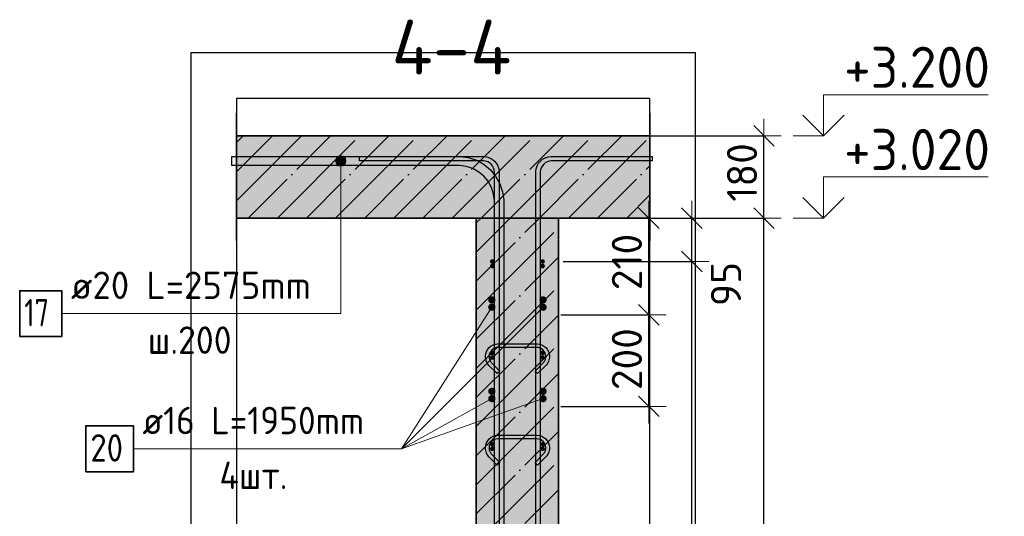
# Model space of a CAD drawing. Header units: millimetres. Extents: x -24871 to 40608, y -2869 to 48080.
# Tile 84 of 119: x 36195 to 38348, y 25312 to 26399. Entities that reach past the tile are written whole.
import ezdxf

# ---------------------------------------------------------------- set-up
doc = ezdxf.new("R2010")
doc.units = ezdxf.units.MM
doc.header["$PDMODE"] = 65
doc.linetypes.add('______11', pattern=[150, 120, -15, 0, -15])
doc.linetypes.add('______5', pattern=[330, 240, -30, 30, -30])
for name, color, linetype, lineweight in [('Standard', 7, 'Continuous', 25), ('Арм.стержн. Арматура края', 96, 'Continuous', 35), ('Арм.стержн. вертикальными 1', 22, 'Continuous', 35), ('Арм.стержн.горизонт. 1', 180, 'Continuous', 35), ('Арм.стержн.горизонт. 2', 202, 'Continuous', 35), ('Высотная отметки_ общее', 7, 'Continuous', 13), ('Размерная линия_ общее', 7, 'Continuous', 13)]:
    doc.layers.add(name, color=color, linetype=linetype, lineweight=lineweight)
doc.layers.add('Арм.стержн. вертикальными 2', color=7, linetype='Continuous', lineweight=35, true_color=0x006e00)
doc.layers.add('Арм.стержн.Стяжки', color=7, linetype='Continuous', lineweight=35, true_color=0x501e0f)
doc.styles.add('ISOCPEUR', font='ISOCPEUR')
doc.dimstyles.new('DIMSTYLE_11', dxfattribs={"dimtxt": 66, "dimasz": 75, "dimexe": 0, "dimexo": 0, "dimgap": 33, "dimtad": 0, "dimdec": 0, "dimrnd": 5, "dimzin": 12, "dimdsep": 46, "dimtxsty": 'ISOCPEUR', "dimblk1": 'ALL_ML_STRICH', "dimblk2": 'ALL_ML_STRICH', "dimsah": 1, "dimcen": 0, "dimclrd": 7, "dimclre": 256, "dimclrt": 7, "dimadec": 0, "dimazin": 0, "dimtfac": 1, "dimtdec": 0, "dimtix": 1, "dimtmove": 2, "dimatfit": 3, "dimfxl": 0, "dimtvp": 1.2, "dimtzin": 0, "dimlwd": 0, "dimlwe": -3, "dimarcsym": 0})
doc.dimstyles.new('DIMSTYLE_4', dxfattribs={"dimtxt": 66, "dimasz": 75, "dimexe": 0, "dimexo": 0, "dimgap": 33, "dimtad": 2, "dimdec": 0, "dimrnd": 5, "dimzin": 12, "dimdsep": 46, "dimtxsty": 'ISOCPEUR', "dimblk1": 'ALL_ML_STRICH', "dimblk2": 'ALL_ML_STRICH', "dimsah": 1, "dimcen": 0, "dimclrd": 7, "dimclre": 256, "dimclrt": 7, "dimadec": 0, "dimazin": 0, "dimtfac": 1, "dimtdec": 0, "dimtix": 1, "dimtmove": 2, "dimatfit": 3, "dimfxl": 0, "dimtvp": 1.2, "dimtzin": 0, "dimlwd": 0, "dimlwe": -3, "dimarcsym": 0})
doc.dimstyles.new('DIMSTYLE_5', dxfattribs={"dimtxt": 66, "dimasz": 75, "dimexe": 0, "dimexo": 0, "dimgap": 33, "dimtad": 2, "dimdec": 0, "dimrnd": 5, "dimzin": 12, "dimdsep": 46, "dimtxsty": 'ISOCPEUR', "dimblk1": 'ALL_ML_STRICH', "dimblk2": 'ALL_ML_STRICH', "dimsah": 1, "dimcen": 0, "dimclrd": 7, "dimclre": 256, "dimclrt": 7, "dimadec": 0, "dimazin": 0, "dimtfac": 1, "dimtdec": 0, "dimtix": 1, "dimtmove": 2, "dimatfit": 3, "dimfxl": 0, "dimtzin": 0, "dimlwd": 0, "dimlwe": -3, "dimarcsym": 0})

# ---------------------------------------------------------------- blocks, each defined once
blk = doc.blocks.new('ALL_ML_STRICH')
at = {"color": 0, "linetype": 'ByBlock', "lineweight": -2}
for p, q in [((-0.3, -0.3), (0.3, 0.3)), ((0, -0.5), (0, 0.5)), ((-1, 0), (0.5, 0))]:
    blk.add_line(p, q, dxfattribs=at)
blk = doc.blocks.new('*D200')
at = {"layer": 'DEFPOINTS', "color": 7, "linetype": 'Continuous', "lineweight": 13, "transparency": 33554687}
for p in [(37540.5, 25964.6), (37418.4, 22774.6), (37822.5, 22774.6)]:
    blk.add_point(p, dxfattribs=at)
at = {"layer": 'Размерная линия_ общее', "color": 253, "linetype": 'Continuous', "lineweight": -2, "true_color": 0xa0a0a0, "transparency": 33554687}
for p, q in [((37560.5, 25964.6), (37822.5, 25964.6)), ((37438.4, 22774.6), (37822.5, 22774.6))]:
    blk.add_line(p, q, dxfattribs=at)
at = {"layer": 'Размерная линия_ общее', "color": 7, "linetype": 'Continuous', "lineweight": -2, "transparency": 33554687}
blk.add_line((37822.5, 22774.6), (37822.5, 25964.6), dxfattribs=at)
at = {"layer": 'Размерная линия_ общее', "color": 7, "linetype": 'Continuous', "lineweight": 13, "transparency": 33554687, "xscale": 75, "yscale": 75, "zscale": 75}
for p, rotation in [((37822.5, 25964.6), 90), ((37822.5, 22774.6), 270)]:
    blk.add_blockref('ALL_ML_STRICH', p, dxfattribs=dict(at, rotation=rotation))
at = {"layer": 'Размерная линия_ общее', "color": 7, "linetype": 'Continuous', "lineweight": 13, "transparency": 33554687, "insert": (37774.5, 24379.5), "char_height": 66, "width": 264, "attachment_point": 5, "rotation": 90, "style": 'ISOCPEUR'}
blk.add_mtext('\\A1;{3190}', dxfattribs=at)
blk = doc.blocks.new('*D201')
at = {"layer": 'DEFPOINTS', "color": 7, "linetype": 'Continuous', "lineweight": 13, "transparency": 33554687}
for p in [(37540.5, 26144.6), (37540.5, 25964.6), (37822.5, 25964.6)]:
    blk.add_point(p, dxfattribs=at)
at = {"layer": 'Размерная линия_ общее', "color": 253, "linetype": 'Continuous', "lineweight": -2, "true_color": 0xa0a0a0, "transparency": 33554687}
for p, q in [((37560.5, 26144.6), (37822.5, 26144.6)), ((37560.5, 25964.6), (37822.5, 25964.6))]:
    blk.add_line(p, q, dxfattribs=at)
at = {"layer": 'Размерная линия_ общее', "color": 7, "linetype": 'Continuous', "lineweight": -2, "transparency": 33554687}
blk.add_line((37822.5, 25964.6), (37822.5, 26144.6), dxfattribs=at)
at = {"layer": 'Размерная линия_ общее', "color": 7, "linetype": 'Continuous', "lineweight": 13, "transparency": 33554687, "xscale": 75, "yscale": 75, "zscale": 75}
for p, rotation in [((37822.5, 26144.6), 90), ((37822.5, 25964.6), 270)]:
    blk.add_blockref('ALL_ML_STRICH', p, dxfattribs=dict(at, rotation=rotation))
at = {"layer": 'Размерная линия_ общее', "color": 7, "linetype": 'Continuous', "lineweight": 13, "transparency": 33554687, "insert": (37774.5, 26064.5), "char_height": 66, "width": 198, "attachment_point": 5, "rotation": 90, "style": 'ISOCPEUR'}
blk.add_mtext('\\A1;{180}', dxfattribs=at)
blk = doc.blocks.new('COMPLEX_ELEVATIONDIM_10')
at = {"layer": 'Высотная отметки_ общее', "color": 7, "linetype": 'Continuous', "lineweight": 13, "transparency": 33554687}
for p, q in [((37952.5, 26144.6), (37952.5, 26234.6)), ((37952.5, 26234.6), (38312.5, 26234.6)), ((37952.5, 26144.6), (37907.5, 26189.6)), ((37952.5, 26144.6), (37997.5, 26189.6)), ((37952.5, 26144.6), (37886.3, 26144.6)), ((37952.5, 26144.6), (37952.5, 26144.6)), ((37952.5, 26144.6), (37952.5, 26144.6)), ((37952.5, 26144.6), (37952.5, 26144.6)), ((37952.5, 26144.6), (37952.5, 26144.6)), ((37952.5, 25964.6), (37952.5, 26054.6)), ((37952.5, 26054.6), (38312.5, 26054.6)), ((37952.5, 25964.6), (37907.5, 26009.6)), ((37952.5, 25964.6), (37997.5, 26009.6)), ((37952.5, 25964.6), (37886.3, 25964.6)), ((37952.5, 25964.6), (37952.5, 25964.6)), ((37952.5, 25964.6), (37952.5, 25964.6)), ((37952.5, 25964.6), (37952.5, 25964.6)), ((37952.5, 25964.6), (37952.5, 25964.6))]:
    blk.add_line(p, q, dxfattribs=at)
at = {"layer": 'Высотная отметки_ общее', "color": 7, "linetype": 'Continuous', "lineweight": 13, "transparency": 33554687, "char_height": 90, "width": 384.431, "attachment_point": 7, "style": 'ISOCPEUR'}
for s, insert in [('\\W0.95;+3.200', (37997.5, 26249.6)), ('\\W0.95;+3.020', (37997.5, 26069.6))]:
    blk.add_mtext(s, dxfattribs=dict(at, insert=insert))
blk = doc.blocks.new('*D203')
at = {"layer": 'DEFPOINTS', "color": 7, "linetype": 'Continuous', "lineweight": 13, "transparency": 33554687}
for p in [(37358.5, 25752.7), (37358.5, 25552.7), (37570.8, 25552.7)]:
    blk.add_point(p, dxfattribs=at)
at = {"layer": 'Размерная линия_ общее', "color": 253, "linetype": 'Continuous', "lineweight": -2, "true_color": 0xa0a0a0, "transparency": 33554687}
for p, q in [((37378.5, 25752.7), (37570.8, 25752.7)), ((37378.5, 25552.7), (37570.8, 25552.7))]:
    blk.add_line(p, q, dxfattribs=at)
at = {"layer": 'Размерная линия_ общее', "color": 7, "linetype": 'Continuous', "lineweight": -2, "transparency": 33554687}
blk.add_line((37570.8, 25552.7), (37570.8, 25752.7), dxfattribs=at)
at = {"layer": 'Размерная линия_ общее', "color": 7, "linetype": 'Continuous', "lineweight": 13, "transparency": 33554687, "xscale": 75, "yscale": 75, "zscale": 75}
for p, rotation in [((37570.8, 25752.7), 90), ((37570.8, 25552.7), 270)]:
    blk.add_blockref('ALL_ML_STRICH', p, dxfattribs=dict(at, rotation=rotation))
at = {"layer": 'Размерная линия_ общее', "color": 7, "linetype": 'Continuous', "lineweight": 13, "transparency": 33554687, "insert": (37522.8, 25656), "char_height": 66, "width": 198, "attachment_point": 5, "rotation": 90, "style": 'ISOCPEUR'}
blk.add_mtext('\\A1;{200}', dxfattribs=at)
blk = doc.blocks.new('*D204')
at = {"layer": 'DEFPOINTS', "color": 7, "linetype": 'Continuous', "lineweight": 13, "transparency": 33554687}
for p in [(37393.5, 25964.6), (37358.5, 25752.7), (37570.8, 25752.7)]:
    blk.add_point(p, dxfattribs=at)
at = {"layer": 'Размерная линия_ общее', "color": 253, "linetype": 'Continuous', "lineweight": -2, "true_color": 0xa0a0a0, "transparency": 33554687}
for p, q in [((37413.5, 25964.6), (37570.8, 25964.6)), ((37378.5, 25752.7), (37570.8, 25752.7))]:
    blk.add_line(p, q, dxfattribs=at)
at = {"layer": 'Размерная линия_ общее', "color": 7, "linetype": 'Continuous', "lineweight": -2, "transparency": 33554687}
blk.add_line((37570.8, 25752.7), (37570.8, 25964.6), dxfattribs=at)
at = {"layer": 'Размерная линия_ общее', "color": 7, "linetype": 'Continuous', "lineweight": 13, "transparency": 33554687, "xscale": 75, "yscale": 75, "zscale": 75}
for p, rotation in [((37570.8, 25964.6), 90), ((37570.8, 25752.7), 270)]:
    blk.add_blockref('ALL_ML_STRICH', p, dxfattribs=dict(at, rotation=rotation))
at = {"layer": 'Размерная линия_ общее', "color": 7, "linetype": 'Continuous', "lineweight": 13, "transparency": 33554687, "insert": (37522.8, 25868.6), "char_height": 66, "width": 198, "attachment_point": 5, "rotation": 90, "style": 'ISOCPEUR'}
blk.add_mtext('\\A1;{210}', dxfattribs=at)
blk = doc.blocks.new('*D214')
at = {"layer": 'DEFPOINTS', "color": 7, "linetype": 'Continuous', "lineweight": 13, "transparency": 33554687}
for p in [(37363.4, 25869.6), (37363.4, 22869.6), (37664.7, 22869.6)]:
    blk.add_point(p, dxfattribs=at)
at = {"layer": 'Размерная линия_ общее', "color": 253, "linetype": 'Continuous', "lineweight": -2, "true_color": 0xa0a0a0, "transparency": 33554687}
for p, q in [((37383.4, 25869.6), (37664.7, 25869.6)), ((37383.4, 22869.6), (37664.7, 22869.6))]:
    blk.add_line(p, q, dxfattribs=at)
at = {"layer": 'Размерная линия_ общее', "color": 7, "linetype": 'Continuous', "lineweight": -2, "transparency": 33554687}
blk.add_line((37664.7, 22869.6), (37664.7, 25869.6), dxfattribs=at)
at = {"layer": 'Размерная линия_ общее', "color": 7, "linetype": 'Continuous', "lineweight": 13, "transparency": 33554687, "xscale": 75, "yscale": 75, "zscale": 75}
for p, rotation in [((37664.7, 25869.6), 90), ((37664.7, 22869.6), 270)]:
    blk.add_blockref('ALL_ML_STRICH', p, dxfattribs=dict(at, rotation=rotation))
at = {"layer": 'Размерная линия_ общее', "color": 7, "linetype": 'Continuous', "lineweight": 13, "transparency": 33554687, "insert": (37583.7, 24147.6), "char_height": 66, "width": 3.3, "attachment_point": 1, "rotation": 90, "line_spacing_factor": 0.60241, "style": 'ISOCPEUR'}
blk.add_mtext('\\W0.91;15х200=3000', dxfattribs=at)
blk = doc.blocks.new('*D215')
at = {"layer": 'DEFPOINTS', "color": 7, "linetype": 'Continuous', "lineweight": 13, "transparency": 33554687}
for p in [(37398.4, 25964.6), (37363.4, 25869.6), (37664.7, 25869.6)]:
    blk.add_point(p, dxfattribs=at)
at = {"layer": 'Размерная линия_ общее', "color": 253, "linetype": 'Continuous', "lineweight": -2, "true_color": 0xa0a0a0, "transparency": 33554687}
for p, q in [((37418.4, 25964.6), (37664.7, 25964.6)), ((37383.4, 25869.6), (37664.7, 25869.6))]:
    blk.add_line(p, q, dxfattribs=at)
at = {"layer": 'Размерная линия_ общее', "color": 7, "linetype": 'Continuous', "lineweight": -2, "transparency": 33554687}
blk.add_line((37664.7, 25869.6), (37664.7, 25964.6), dxfattribs=at)
at = {"layer": 'Размерная линия_ общее', "color": 7, "linetype": 'Continuous', "lineweight": 13, "transparency": 33554687, "xscale": 75, "yscale": 75, "zscale": 75}
for p, rotation in [((37664.7, 25964.6), 90), ((37664.7, 25869.6), 270)]:
    blk.add_blockref('ALL_ML_STRICH', p, dxfattribs=dict(at, rotation=rotation))
at = {"layer": 'Размерная линия_ общее', "color": 7, "linetype": 'Continuous', "lineweight": 13, "transparency": 33554687, "insert": (37739.4, 25820.3), "char_height": 66, "width": 132, "attachment_point": 5, "rotation": 90, "style": 'ISOCPEUR'}
blk.add_mtext('\\A1;{95}', dxfattribs=at)

msp = doc.modelspace()

# ---------------------------------------------------------------- hatches: boundary and pattern name
at = {"layer": 'Standard', "linetype": 'Continuous', "lineweight": -3, "transparency": 33554687}
for color, points in [(9, [(36669.2, 26144.6), (36669.2, 25964.6), (37573, 25964.6), (37573, 26144.6)]), (7, [(37373.5, 25964.6), (37193.5, 25964.6), (37193.5, 22774.6), (37373.5, 22774.6)])]:
    msp.add_hatch(color=color, dxfattribs=at).paths.add_polyline_path(points)
at = {"layer": 'Арм.стержн. Арматура края', "linetype": 'Continuous', "lineweight": 50, "transparency": 33554687}
for points in [[(37233.5, 25859.6), (37233.2, 25861.6), (37232.1, 25863.2), (37230.5, 25864.3), (37228.5, 25864.6), (37226.6, 25864.3), (37225, 25863.2), (37223.9, 25861.6), (37223.5, 25859.6), (37223.9, 25857.7), (37225, 25856.1), (37226.6, 25855), (37228.5, 25854.6), (37230.5, 25855), (37232.1, 25856.1), (37233.2, 25857.7)], [(37343.5, 25859.6), (37343.2, 25861.6), (37342.1, 25863.2), (37340.5, 25864.3), (37338.5, 25864.6), (37336.6, 25864.3), (37335, 25863.2), (37333.9, 25861.6), (37333.5, 25859.6), (37333.9, 25857.7), (37335, 25856.1), (37336.6, 25855), (37338.5, 25854.6), (37340.5, 25855), (37342.1, 25856.1), (37343.2, 25857.7)], [(37233.5, 25659.6), (37233.2, 25661.6), (37232.1, 25663.2), (37230.5, 25664.3), (37228.5, 25664.6), (37226.6, 25664.3), (37225, 25663.2), (37223.9, 25661.6), (37223.5, 25659.6), (37223.9, 25657.7), (37225, 25656.1), (37226.6, 25655), (37228.5, 25654.6), (37230.5, 25655), (37232.1, 25656.1), (37233.2, 25657.7)], [(37343.5, 25659.6), (37343.2, 25661.6), (37342.1, 25663.2), (37340.5, 25664.3), (37338.5, 25664.6), (37336.6, 25664.3), (37335, 25663.2), (37333.9, 25661.6), (37333.5, 25659.6), (37333.9, 25657.7), (37335, 25656.1), (37336.6, 25655), (37338.5, 25654.6), (37340.5, 25655), (37342.1, 25656.1), (37343.2, 25657.7)], [(37233.5, 25459.6), (37233.2, 25461.6), (37232.1, 25463.2), (37230.5, 25464.3), (37228.5, 25464.6), (37226.6, 25464.3), (37225, 25463.2), (37223.9, 25461.6), (37223.5, 25459.6), (37223.9, 25457.7), (37225, 25456.1), (37226.6, 25455), (37228.5, 25454.6), (37230.5, 25455), (37232.1, 25456.1), (37233.2, 25457.7)], [(37343.5, 25459.6), (37343.2, 25461.6), (37342.1, 25463.2), (37340.5, 25464.3), (37338.5, 25464.6), (37336.6, 25464.3), (37335, 25463.2), (37333.9, 25461.6), (37333.5, 25459.6), (37333.9, 25457.7), (37335, 25456.1), (37336.6, 25455), (37338.5, 25454.6), (37340.5, 25455), (37342.1, 25456.1), (37343.2, 25457.7)]]:
    msp.add_hatch(color=4, dxfattribs=at).paths.add_polyline_path(points)
at = {"layer": 'Арм.стержн. вертикальными 2', "linetype": 'Continuous', "lineweight": 13, "transparency": 33554687}
for points in [[(36886.1, 26089.6), (36908.6, 26089.6), (36907.1, 26095.3)], [(36886.1, 26089.6), (36907.1, 26095.3), (36887.7, 26095.3)], [(36887.7, 26084), (36908.6, 26089.6), (36886.1, 26089.6)], [(36887.7, 26095.3), (36907.1, 26095.3), (36903, 26099.3)], [(36887.7, 26095.3), (36903, 26099.3), (36891.8, 26099.3)], [(36887.7, 26084), (36907.1, 26084), (36908.6, 26089.6)], [(36891.8, 26099.3), (36903, 26099.3), (36897.4, 26100.9)], [(36891.8, 26080), (36907.1, 26084), (36887.7, 26084)], [(36891.8, 26080), (36903, 26080), (36907.1, 26084)], [(36903, 26080), (36891.8, 26080), (36897.4, 26078.4)]]:
    msp.add_hatch(color=7, dxfattribs=at).paths.add_polyline_path(points)
at = {"layer": 'Арм.стержн.горизонт. 1', "linetype": 'Continuous', "lineweight": 50, "transparency": 33554687}
for points in [[(37233.5, 25869.6), (37233.2, 25871.6), (37232.1, 25873.2), (37230.5, 25874.3), (37228.5, 25874.6), (37226.6, 25874.3), (37225, 25873.2), (37223.9, 25871.6), (37223.5, 25869.6), (37223.9, 25867.7), (37225, 25866.1), (37226.6, 25865), (37228.5, 25864.6), (37230.5, 25865), (37232.1, 25866.1), (37233.2, 25867.7)], [(37343.5, 25869.6), (37343.2, 25871.6), (37342.1, 25873.2), (37340.5, 25874.3), (37338.5, 25874.6), (37336.6, 25874.3), (37335, 25873.2), (37333.9, 25871.6), (37333.5, 25869.6), (37333.9, 25867.7), (37335, 25866.1), (37336.6, 25865), (37338.5, 25864.6), (37340.5, 25865), (37342.1, 25866.1), (37343.2, 25867.7)], [(37233.5, 25669.6), (37233.2, 25671.6), (37232.1, 25673.2), (37230.5, 25674.3), (37228.5, 25674.6), (37226.6, 25674.3), (37225, 25673.2), (37223.9, 25671.6), (37223.5, 25669.6), (37223.9, 25667.7), (37225, 25666.1), (37226.6, 25665), (37228.5, 25664.6), (37230.5, 25665), (37232.1, 25666.1), (37233.2, 25667.7)], [(37343.5, 25669.6), (37343.2, 25671.6), (37342.1, 25673.2), (37340.5, 25674.3), (37338.5, 25674.6), (37336.6, 25674.3), (37335, 25673.2), (37333.9, 25671.6), (37333.5, 25669.6), (37333.9, 25667.7), (37335, 25666.1), (37336.6, 25665), (37338.5, 25664.6), (37340.5, 25665), (37342.1, 25666.1), (37343.2, 25667.7)], [(37233.5, 25469.6), (37233.2, 25471.6), (37232.1, 25473.2), (37230.5, 25474.3), (37228.5, 25474.6), (37226.6, 25474.3), (37225, 25473.2), (37223.9, 25471.6), (37223.5, 25469.6), (37223.9, 25467.7), (37225, 25466.1), (37226.6, 25465), (37228.5, 25464.6), (37230.5, 25465), (37232.1, 25466.1), (37233.2, 25467.7)], [(37343.5, 25469.6), (37343.2, 25471.6), (37342.1, 25473.2), (37340.5, 25474.3), (37338.5, 25474.6), (37336.6, 25474.3), (37335, 25473.2), (37333.9, 25471.6), (37333.5, 25469.6), (37333.9, 25467.7), (37335, 25466.1), (37336.6, 25465), (37338.5, 25464.6), (37340.5, 25465), (37342.1, 25466.1), (37343.2, 25467.7)]]:
    msp.add_hatch(color=4, dxfattribs=at).paths.add_polyline_path(points)
at = {"layer": 'Арм.стержн.горизонт. 2', "linetype": 'Continuous', "lineweight": 50, "transparency": 33554687}
for points in [[(37235.5, 25785.6), (37234.9, 25788.7), (37233.2, 25791.3), (37230.6, 25793), (37227.5, 25793.6), (37224.5, 25793), (37221.9, 25791.3), (37220.1, 25788.7), (37219.5, 25785.6), (37220.1, 25782.6), (37221.9, 25780), (37224.5, 25778.3), (37227.5, 25777.6), (37230.6, 25778.3), (37233.2, 25780), (37234.9, 25782.6)], [(37347.5, 25785.6), (37346.9, 25788.7), (37345.2, 25791.3), (37342.6, 25793), (37339.5, 25793.6), (37336.5, 25793), (37333.9, 25791.3), (37332.1, 25788.7), (37331.5, 25785.6), (37332.1, 25782.6), (37333.9, 25780), (37336.5, 25778.3), (37339.5, 25777.6), (37342.6, 25778.3), (37345.2, 25780), (37346.9, 25782.6)], [(37235.5, 25769.6), (37234.9, 25772.7), (37233.2, 25775.3), (37230.6, 25777), (37227.5, 25777.6), (37224.5, 25777), (37221.9, 25775.3), (37220.1, 25772.7), (37219.5, 25769.6), (37220.1, 25766.6), (37221.9, 25764), (37224.5, 25762.3), (37227.5, 25761.6), (37230.6, 25762.3), (37233.2, 25764), (37234.9, 25766.6)], [(37347.5, 25769.6), (37346.9, 25772.7), (37345.2, 25775.3), (37342.6, 25777), (37339.5, 25777.6), (37336.5, 25777), (37333.9, 25775.3), (37332.1, 25772.7), (37331.5, 25769.6), (37332.1, 25766.6), (37333.9, 25764), (37336.5, 25762.3), (37339.5, 25761.6), (37342.6, 25762.3), (37345.2, 25764), (37346.9, 25766.6)], [(37235.5, 25585.6), (37234.9, 25588.7), (37233.2, 25591.3), (37230.6, 25593), (37227.5, 25593.6), (37224.5, 25593), (37221.9, 25591.3), (37220.1, 25588.7), (37219.5, 25585.6), (37220.1, 25582.6), (37221.9, 25580), (37224.5, 25578.3), (37227.5, 25577.6), (37230.6, 25578.3), (37233.2, 25580), (37234.9, 25582.6)], [(37347.5, 25585.6), (37346.9, 25588.7), (37345.2, 25591.3), (37342.6, 25593), (37339.5, 25593.6), (37336.5, 25593), (37333.9, 25591.3), (37332.1, 25588.7), (37331.5, 25585.6), (37332.1, 25582.6), (37333.9, 25580), (37336.5, 25578.3), (37339.5, 25577.6), (37342.6, 25578.3), (37345.2, 25580), (37346.9, 25582.6)], [(37235.5, 25569.6), (37234.9, 25572.7), (37233.2, 25575.3), (37230.6, 25577), (37227.5, 25577.6), (37224.5, 25577), (37221.9, 25575.3), (37220.1, 25572.7), (37219.5, 25569.6), (37220.1, 25566.6), (37221.9, 25564), (37224.5, 25562.3), (37227.5, 25561.6), (37230.6, 25562.3), (37233.2, 25564), (37234.9, 25566.6)], [(37347.5, 25569.6), (37346.9, 25572.7), (37345.2, 25575.3), (37342.6, 25577), (37339.5, 25577.6), (37336.5, 25577), (37333.9, 25575.3), (37332.1, 25572.7), (37331.5, 25569.6), (37332.1, 25566.6), (37333.9, 25564), (37336.5, 25562.3), (37339.5, 25561.6), (37342.6, 25562.3), (37345.2, 25564), (37346.9, 25566.6)]]:
    msp.add_hatch(color=7, dxfattribs=at).paths.add_polyline_path(points)

# ---------------------------------------------------------------- linework, layer by layer
at = {"layer": 'Standard', "color": 52, "linetype": 'Continuous', "lineweight": -3, "transparency": 33554687}
for p, q in [((36669.2, 26226.4), (36669.2, 22733.1)), ((37573, 26226.4), (36669.2, 26226.4)), ((36669.2, 26226.4), (36669.2, 22733.1)), ((37573, 26226.4), (36669.2, 26226.4)), ((37573, 22733.1), (37573, 26226.4)), ((37573, 22733.1), (37573, 26226.4))]:
    msp.add_line(p, q, dxfattribs=at)
at = {"layer": 'Standard', "color": 7, "linetype": 'Continuous', "lineweight": 25, "transparency": 33554687}
for p, q in [((36669.2, 25914.6), (36669.2, 26194.6)), ((37573, 26194.6), (37573, 25914.6))]:
    msp.add_line(p, q, dxfattribs=at)
at = {"layer": 'Standard', "color": 253, "linetype": '______11', "lineweight": -3, "true_color": 0xababab, "transparency": 33554687}
for p, q in [((36669.2, 26066.1), (36747.8, 26144.6)), ((36695.1, 25964.6), (36875.1, 26144.6)), ((36822.4, 25964.6), (37002.4, 26144.6)), ((36949.7, 25964.6), (37129.7, 26144.6)), ((37076.9, 25964.6), (37256.9, 26144.6)), ((37204.2, 25964.6), (37384.2, 26144.6)), ((37331.5, 25964.6), (37511.5, 26144.6)), ((37458.8, 25964.6), (37573, 26078.9)), ((37193.5, 25826.7), (37331.5, 25964.6)), ((37193.5, 25954), (37204.2, 25964.6)), ((37193.5, 25699.4), (37373.5, 25879.4)), ((37193.5, 25572.1), (37373.5, 25752.1)), ((37193.5, 25444.8), (37373.5, 25624.8)), ((37193.5, 25317.6), (37373.5, 25497.6)), ((37193.5, 25190.3), (37373.5, 25370.3))]:
    msp.add_line(p, q, dxfattribs=at)
at = {"layer": 'Standard', "color": 253, "linetype": '______5', "lineweight": -3, "true_color": 0xababab, "transparency": 33554687}
for p, q in [((36669.2, 26129.7), (36684.2, 26144.6)), ((36669.2, 26002.4), (36811.5, 26144.6)), ((36758.7, 25964.6), (36938.7, 26144.6)), ((36886, 25964.6), (37066, 26144.6)), ((37013.3, 25964.6), (37193.3, 26144.6)), ((37140.6, 25964.6), (37320.6, 26144.6)), ((37267.9, 25964.6), (37447.9, 26144.6)), ((37395.1, 25964.6), (37573, 26142.5)), ((37522.4, 25964.6), (37573, 26015.3)), ((37193.5, 25890.3), (37267.9, 25964.6)), ((37193.5, 25763), (37373.5, 25943)), ((37193.5, 25635.8), (37373.5, 25815.8)), ((37193.5, 25508.5), (37373.5, 25688.5)), ((37193.5, 25381.2), (37373.5, 25561.2)), ((37193.5, 25253.9), (37373.5, 25433.9))]:
    msp.add_line(p, q, dxfattribs=at)
at = {"layer": 'Standard', "color": 7, "linetype": 'Continuous', "lineweight": 35, "transparency": 33554687}
for p, q in [((37573, 26144.6), (36669.2, 26144.6)), ((36669.2, 25964.6), (37193.5, 25964.6)), ((37373.5, 25964.6), (37193.5, 25964.6)), ((37193.5, 25964.6), (37193.5, 22774.6)), ((37373.5, 22774.6), (37373.5, 25964.6)), ((37373.5, 25964.6), (37573, 25964.6))]:
    msp.add_line(p, q, dxfattribs=at)
at = {"layer": 'Standard', "color": 7, "linetype": 'Continuous', "lineweight": 13, "transparency": 33554687}
msp.add_line((37193.5, 25964.6), (37373.5, 25964.6), dxfattribs=at)
at = {"layer": 'Standard', "color": 7, "linetype": 'Continuous', "lineweight": 25, "transparency": 33554687}
msp.add_lwpolyline([(36569.2, 22633.1), (37673, 22633.1), (37673, 26326.4), (36569.2, 26326.4), (36569.2, 22633.1)], dxfattribs=at)
at = {"layer": 'Арм.стержн. вертикальными 1', "color": 4, "linetype": 'Continuous', "lineweight": 25, "transparency": 33554687}
for points in [[(37233.5, 22774.6), (37233.5, 26065.6), (37232.9, 26070.1), (37231.4, 26074.7), (37229.1, 26078.9), (37226.2, 26082.3), (37222.8, 26085.2), (37218.6, 26087.5), (37214, 26089), (37209.5, 26089.6), (36938.5, 26089.6), (36938.5, 26099.6), (37210.2, 26099.6), (37216.3, 26098.8), (37222.6, 26096.7), (37228.5, 26093.4), (37233.3, 26089.4), (37237.3, 26084.6), (37240.6, 26078.8), (37242.7, 26072.4), (37243.5, 26066.3), (37243.5, 22774.6), (37233.5, 22774.6)], [(37233.5, 22774.6), (37233.5, 26065.6), (37232.9, 26070.1), (37231.4, 26074.7), (37229.1, 26078.9), (37226.2, 26082.3), (37222.8, 26085.2), (37218.6, 26087.5), (37214, 26089), (37209.5, 26089.6), (36938.5, 26089.6), (36938.5, 26099.6), (37210.2, 26099.6), (37216.3, 26098.8), (37222.6, 26096.7), (37228.5, 26093.4), (37233.3, 26089.4), (37237.3, 26084.6), (37240.6, 26078.8), (37242.7, 26072.4), (37243.5, 26066.3), (37243.5, 22774.6), (37233.5, 22774.6)], [(37323.5, 22774.6), (37323.5, 26066.3), (37324.4, 26072.4), (37326.5, 26078.8), (37329.8, 26084.6), (37333.8, 26089.4), (37338.6, 26093.4), (37344.4, 26096.7), (37350.8, 26098.8), (37356.9, 26099.6), (37578, 26099.6), (37578, 26089.6), (37357.6, 26089.6), (37353.1, 26089), (37348.5, 26087.5), (37344.3, 26085.2), (37340.9, 26082.3), (37338, 26078.9), (37335.7, 26074.7), (37334.2, 26070.1), (37333.5, 26065.6), (37333.5, 22774.6), (37323.5, 22774.6)], [(37323.5, 22774.6), (37323.5, 26066.3), (37324.4, 26072.4), (37326.5, 26078.8), (37329.8, 26084.6), (37333.8, 26089.4), (37338.6, 26093.4), (37344.4, 26096.7), (37350.8, 26098.8), (37356.9, 26099.6), (37578, 26099.6), (37578, 26089.6), (37357.6, 26089.6), (37353.1, 26089), (37348.5, 26087.5), (37344.3, 26085.2), (37340.9, 26082.3), (37338, 26078.9), (37335.7, 26074.7), (37334.2, 26070.1), (37333.5, 26065.6), (37333.5, 22774.6), (37323.5, 22774.6)]]:
    msp.add_lwpolyline(points, dxfattribs=at)
at = {"layer": 'Арм.стержн. вертикальными 2', "color": 7, "linetype": 'Continuous', "lineweight": 13, "transparency": 33554687}
for p, q in [((36886.1, 26089.6), (36886.1, 26089.6)), ((36897.4, 26100.9), (36897.4, 26100.9)), ((36897.4, 25755.6), (36897.4, 26089.6)), ((36908.6, 26089.6), (36908.6, 26089.6)), ((36897.4, 26078.4), (36897.4, 26078.4)), ((36287.4, 25755.6), (36897.4, 25755.6))]:
    msp.add_line(p, q, dxfattribs=at)
at = {"layer": 'Арм.стержн. вертикальными 2', "color": 7, "linetype": 'Continuous', "lineweight": 25, "transparency": 33554687}
msp.add_lwpolyline([(37233.5, 24289.6), (37233.5, 26002.9), (37231.5, 26017.2), (37226.7, 26031.8), (37219.2, 26045.3), (37210.1, 26056.2), (37199.1, 26065.3), (37185.7, 26072.8), (37171.1, 26077.6), (37156.8, 26079.6), (36659.2, 26079.6), (36659.2, 26099.6), (37158.2, 26099.6), (37175.7, 26097.2), (37193.8, 26091.2), (37210.5, 26081.9), (37224.3, 26070.4), (37235.8, 26056.6), (37245.1, 26039.9), (37251.1, 26021.8), (37253.5, 26004.3), (37253.5, 24289.6), (37233.5, 24289.6)], dxfattribs=at)
msp.add_lwpolyline([(37233.5, 24289.6), (37233.5, 26002.9), (37231.5, 26017.2), (37226.7, 26031.8), (37219.2, 26045.3), (37210.1, 26056.2), (37199.1, 26065.3), (37185.7, 26072.8), (37171.1, 26077.6), (37156.8, 26079.6), (36659.2, 26079.6), (36659.2, 26099.6), (37158.2, 26099.6), (37175.7, 26097.2), (37193.8, 26091.2), (37210.5, 26081.9), (37224.3, 26070.4), (37235.8, 26056.6), (37245.1, 26039.9), (37251.1, 26021.8), (37253.5, 26004.3), (37253.5, 24289.6), (37233.5, 24289.6)], dxfattribs=at)
at = {"layer": 'Арм.стержн. вертикальными 2', "color": 7, "linetype": 'Continuous', "lineweight": 35, "transparency": 33554687}
msp.add_lwpolyline([(36195.4, 25705.6), (36287.4, 25705.6), (36287.4, 25805.6), (36195.4, 25805.6), (36195.4, 25705.6)], dxfattribs=at)
at = {"layer": 'Арм.стержн. вертикальными 2', "color": 7, "linetype": 'Continuous', "lineweight": 13, "transparency": 33554687}
msp.add_circle((36897.4, 26089.6), 11.3, dxfattribs=at)
at = {"layer": 'Арм.стержн.горизонт. 1', "color": 52, "linetype": 'Continuous', "lineweight": 25, "transparency": 33554687}
for p, q in [((37193.5, 25964.6), (37193.5, 25964.6)), ((37373.5, 25964.6), (37373.5, 25964.6))]:
    msp.add_line(p, q, dxfattribs=at)
at = {"layer": 'Арм.стержн.горизонт. 2', "color": 7, "linetype": 'Continuous', "lineweight": 13, "transparency": 33554687}
for p, q in [((37029.9, 25459.8), (37227.5, 25769.6)), ((37029.9, 25459.8), (37339.5, 25769.6)), ((37029.9, 25459.8), (37227.5, 25569.6)), ((37029.9, 25459.8), (37339.5, 25569.6)), ((36443.9, 25459.8), (37029.9, 25459.8))]:
    msp.add_line(p, q, dxfattribs=at)
at = {"layer": 'Арм.стержн.горизонт. 2', "color": 7, "linetype": 'Continuous', "lineweight": 35, "transparency": 33554687}
msp.add_lwpolyline([(36339.9, 25409.8), (36443.9, 25409.8), (36443.9, 25509.8), (36339.9, 25509.8), (36339.9, 25409.8)], dxfattribs=at)
at = {"layer": 'Арм.стержн.Стяжки', "color": 40, "linetype": 'Continuous', "lineweight": 25, "transparency": 33554687}
for points in [[(37239.3, 25624.3), (37221.3, 25642.3), (37219.6, 25644.2), (37218.1, 25646.3), (37216.8, 25648.6), (37215.7, 25650.9), (37214.8, 25653.4), (37214.1, 25655.9), (37213.7, 25658.5), (37213.5, 25661), (37213.5, 25663), (37214.2, 25667.8), (37215.9, 25672.9), (37218.5, 25677.6), (37221.7, 25681.5), (37225.6, 25684.7), (37230.3, 25687.3), (37235.3, 25689), (37240.2, 25689.6), (37326.9, 25689.6), (37331.7, 25689), (37336.8, 25687.3), (37341.5, 25684.7), (37345.3, 25681.5), (37348.6, 25677.6), (37351.2, 25672.9), (37352.9, 25667.8), (37353.5, 25663), (37353.5, 25661), (37353.4, 25658.5), (37352.9, 25655.9), (37352.3, 25653.4), (37351.4, 25650.9), (37350.3, 25648.6), (37349, 25646.3), (37347.5, 25644.2), (37345.8, 25642.3), (37327.7, 25624.3), (37322.1, 25629.9), (37340, 25647.8), (37341.2, 25649.2), (37342.3, 25650.7), (37343.2, 25652.3), (37344, 25654), (37344.6, 25655.7), (37345.1, 25657.5), (37345.4, 25659.4), (37345.5, 25661.3), (37345.5, 25662.4), (37345, 25666), (37343.8, 25669.7), (37341.9, 25673), (37339.7, 25675.8), (37336.9, 25678.1), (37333.6, 25679.9), (37329.9, 25681.1), (37326.3, 25681.6), (37240.8, 25681.6), (37237.2, 25681.1), (37233.5, 25679.9), (37230.1, 25678.1), (37227.4, 25675.8), (37225.1, 25673), (37223.2, 25669.7), (37222, 25666), (37221.5, 25662.4), (37221.5, 25661.3), (37221.7, 25659.4), (37222, 25657.5), (37222.4, 25655.7), (37223.1, 25654), (37223.8, 25652.3), (37224.8, 25650.7), (37225.9, 25649.2), (37227.1, 25647.8), (37245, 25629.9), (37239.3, 25624.3)], [(37239.3, 25424.3), (37221.3, 25442.3), (37219.6, 25444.2), (37218.1, 25446.3), (37216.8, 25448.6), (37215.7, 25450.9), (37214.8, 25453.4), (37214.1, 25455.9), (37213.7, 25458.5), (37213.5, 25461), (37213.5, 25463), (37214.2, 25467.8), (37215.9, 25472.9), (37218.5, 25477.6), (37221.7, 25481.5), (37225.6, 25484.7), (37230.3, 25487.3), (37235.3, 25489), (37240.2, 25489.6), (37326.9, 25489.6), (37331.7, 25489), (37336.8, 25487.3), (37341.5, 25484.7), (37345.3, 25481.5), (37348.6, 25477.6), (37351.2, 25472.9), (37352.9, 25467.8), (37353.5, 25463), (37353.5, 25461), (37353.4, 25458.5), (37352.9, 25455.9), (37352.3, 25453.4), (37351.4, 25450.9), (37350.3, 25448.6), (37349, 25446.3), (37347.5, 25444.2), (37345.8, 25442.3), (37327.7, 25424.3), (37322.1, 25429.9), (37340, 25447.8), (37341.2, 25449.2), (37342.3, 25450.7), (37343.2, 25452.3), (37344, 25454), (37344.6, 25455.7), (37345.1, 25457.5), (37345.4, 25459.4), (37345.5, 25461.3), (37345.5, 25462.4), (37345, 25466), (37343.8, 25469.7), (37341.9, 25473), (37339.7, 25475.8), (37336.9, 25478.1), (37333.6, 25479.9), (37329.9, 25481.1), (37326.3, 25481.6), (37240.8, 25481.6), (37237.2, 25481.1), (37233.5, 25479.9), (37230.1, 25478.1), (37227.4, 25475.8), (37225.1, 25473), (37223.2, 25469.7), (37222, 25466), (37221.5, 25462.4), (37221.5, 25461.3), (37221.7, 25459.4), (37222, 25457.5), (37222.4, 25455.7), (37223.1, 25454), (37223.8, 25452.3), (37224.8, 25450.7), (37225.9, 25449.2), (37227.1, 25447.8), (37245, 25429.9), (37239.3, 25424.3)], [(37239.3, 25424.3), (37221.3, 25442.3), (37219.6, 25444.2), (37218.1, 25446.3), (37216.8, 25448.6), (37215.7, 25450.9), (37214.8, 25453.4), (37214.1, 25455.9), (37213.7, 25458.5), (37213.5, 25461), (37213.5, 25463), (37214.2, 25467.8), (37215.9, 25472.9), (37218.5, 25477.6), (37221.7, 25481.5), (37225.6, 25484.7), (37230.3, 25487.3), (37235.3, 25489), (37240.2, 25489.6), (37326.9, 25489.6), (37331.7, 25489), (37336.8, 25487.3), (37341.5, 25484.7), (37345.3, 25481.5), (37348.6, 25477.6), (37351.2, 25472.9), (37352.9, 25467.8), (37353.5, 25463), (37353.5, 25461), (37353.4, 25458.5), (37352.9, 25455.9), (37352.3, 25453.4), (37351.4, 25450.9), (37350.3, 25448.6), (37349, 25446.3), (37347.5, 25444.2), (37345.8, 25442.3), (37327.7, 25424.3), (37322.1, 25429.9), (37340, 25447.8), (37341.2, 25449.2), (37342.3, 25450.7), (37343.2, 25452.3), (37344, 25454), (37344.6, 25455.7), (37345.1, 25457.5), (37345.4, 25459.4), (37345.5, 25461.3), (37345.5, 25462.4), (37345, 25466), (37343.8, 25469.7), (37341.9, 25473), (37339.7, 25475.8), (37336.9, 25478.1), (37333.6, 25479.9), (37329.9, 25481.1), (37326.3, 25481.6), (37240.8, 25481.6), (37237.2, 25481.1), (37233.5, 25479.9), (37230.1, 25478.1), (37227.4, 25475.8), (37225.1, 25473), (37223.2, 25469.7), (37222, 25466), (37221.5, 25462.4), (37221.5, 25461.3), (37221.7, 25459.4), (37222, 25457.5), (37222.4, 25455.7), (37223.1, 25454), (37223.8, 25452.3), (37224.8, 25450.7), (37225.9, 25449.2), (37227.1, 25447.8), (37245, 25429.9), (37239.3, 25424.3)]]:
    msp.add_lwpolyline(points, dxfattribs=at)

# ---------------------------------------------------------------- block references
at = {"layer": 'Высотная отметки_ общее', "color": 7, "linetype": 'Continuous', "lineweight": 13, "transparency": 33554687}
msp.add_blockref('COMPLEX_ELEVATIONDIM_10', (0, 0), dxfattribs=at)

# ---------------------------------------------------------------- texts
at = {"layer": 'Standard', "color": 7, "linetype": 'Continuous', "lineweight": 13, "transparency": 33554687, "insert": (37008.2, 26338.7), "char_height": 120, "width": 331.2, "attachment_point": 4, "style": 'ISOCPEUR'}
msp.add_mtext('\\A1;{\\fISOCPEUR|i0|b0;\\H120.000000;\\W1.000000;\\C7;4-4}\\P', dxfattribs=at)
at = {"layer": 'Арм.стержн. вертикальными 2', "color": 7, "linetype": 'Continuous', "lineweight": 25, "transparency": 33554687, "char_height": 60, "attachment_point": 7, "style": 'ISOCPEUR'}
for s, insert, width in [('\\W0.98;ø20 L=2575mm ', (36307.4, 25787.6), 599.089), ('\\W0.75;17', (36205.4, 25727.6), 94.456), ('\\W0.95;ш.200 ', (36475.4, 25667.6), 262.399)]:
    msp.add_mtext(s, dxfattribs=dict(at, insert=insert, width=width))
at = {"layer": 'Арм.стержн.горизонт. 2', "color": 7, "linetype": 'Continuous', "lineweight": 25, "transparency": 33554687, "char_height": 60, "attachment_point": 7, "style": 'ISOCPEUR'}
for s, insert, width in [('\\W0.94;ø16 L=1950mm ', (36463.9, 25491.8), 573.922), ('\\W0.87;20', (36349.9, 25431.8), 110.162), ('\\W0.95;4шт. ', (36631.9, 25371.8), 238.315)]:
    msp.add_mtext(s, dxfattribs=dict(at, insert=insert, width=width))

# ---------------------------------------------------------------- dimensions: what is measured, and where the dimension line sits
at = {"layer": 'Размерная линия_ общее', "color": 7, "linetype": 'Continuous', "lineweight": 13, "transparency": 33554687}
for base, p1, p2, dimstyle, picture, middle in [((37822.5, 26144.6), (37560.5, 25964.6), (37560.5, 26144.6), 'DIMSTYLE_4', '*D201', (37774.5, 26064.5)), ((37570.8, 25964.6), (37378.5, 25752.7), (37413.5, 25964.6), 'DIMSTYLE_5', '*D204', (37522.8, 25868.6)), ((37664.7, 25964.6), (37383.4, 25869.6), (37418.4, 25964.6), 'DIMSTYLE_11', '*D215', (37739.4, 25820.3)), ((37822.5, 25964.6), (37438.4, 22774.6), (37560.5, 25964.6), 'DIMSTYLE_5', '*D200', (37774.5, 24379.5)), ((37570.8, 25752.7), (37378.5, 25552.7), (37378.5, 25752.7), 'DIMSTYLE_5', '*D203', (37522.8, 25656))]:
    dim = msp.add_linear_dim(base=base, p1=p1, p2=p2, angle=90, dimstyle=dimstyle, override={"dimpost": '<>', "dimclrd": 7, "dimclre": 253, "dimclrt": 7, "dimlwd": 0, "dimlwe": 65533}, dxfattribs=at)
    dim.commit()
    dim.dimension.update_dxf_attribs({"geometry": picture, "text_midpoint": middle, "dimtype": 160})
dim = msp.add_linear_dim(base=(37664.7, 25869.6), p1=(37383.4, 22869.6), p2=(37383.4, 25869.6), angle=90, text='\\W0.91;15х200=3000', dimstyle='DIMSTYLE_5', override={"dimpost": '<>', "dimclrd": 7, "dimclre": 253, "dimclrt": 7, "dimlwd": 0, "dimlwe": 65533}, dxfattribs=at)
dim.commit()
dim.dimension.update_dxf_attribs({"geometry": '*D214', "text_midpoint": (37631.7, 24369.6), "dimtype": 160})

doc.saveas('drawing.dxf')
